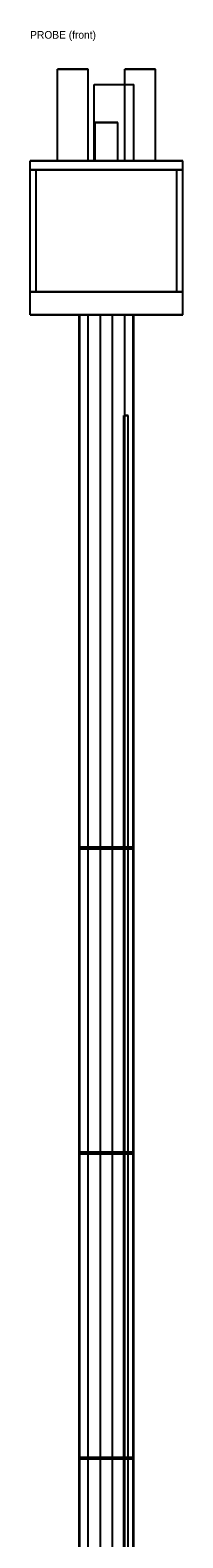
# Model space of a CAD drawing. Header units: metres. Extents: x -50 to 316, y -40 to 1937.
# Tile 2 of 2: x -50 to 50, y 948 to 1937. Entities that reach past the tile are written whole.
import ezdxf

# ---------------------------------------------------------------- set-up
doc = ezdxf.new("R2010")
doc.units = ezdxf.units.M
for name, color, linetype in [('HIDDEN', 8, 'Continuous'), ('TEXT', 3, 'Continuous'), ('VISIBLE', 7, 'Continuous')]:
    doc.layers.add(name, color=color, linetype=linetype)

msp = doc.modelspace()

# ---------------------------------------------------------------- linework, layer by layer
at = {"layer": 'HIDDEN'}
for points in [[(-12, 1911), (-12.25, 1911), (-12.99, 1911), (-14.18, 1911), (-15.77, 1911), (-17.66, 1911), (-19.77, 1911), (-22, 1911), (-24.23, 1911), (-26.34, 1911), (-28.23, 1911), (-29.82, 1911), (-31.01, 1911), (-31.75, 1911), (-32, 1911)], [(32, 1911), (31.75, 1911), (31.01, 1911), (29.82, 1911), (28.23, 1911), (26.34, 1911), (24.23, 1911), (22, 1911), (19.77, 1911), (17.66, 1911), (15.77, 1911), (14.18, 1911), (12.99, 1911), (12.25, 1911), (12, 1911)], [(-8, 1851), (-8, 1901)], [(-8, 1901), (18, 1901)], [(12, 1851), (12, 1901)], [(18, 1851), (18, 1901)], [(7.5, 1876), (7.31, 1876), (6.76, 1876), (5.86, 1876), (4.68, 1876), (3.25, 1876), (1.67, 1876), (0, 1876), (-1.67, 1876), (-3.25, 1876), (-4.68, 1876), (-5.86, 1876), (-6.76, 1876), (-7.31, 1876), (-7.5, 1876)], [(-7.5, 1876), (-7.31, 1876), (-6.76, 1876), (-5.86, 1876), (-4.68, 1876), (-3.25, 1876), (-1.67, 1876), (0, 1876), (1.67, 1876), (3.25, 1876), (4.68, 1876), (5.86, 1876), (6.76, 1876), (7.31, 1876), (7.5, 1876)], [(7.5, 1876), (7.31, 1876), (6.76, 1876), (5.86, 1876), (4.68, 1876), (3.25, 1876), (1.67, 1876), (0, 1876), (-1.67, 1876), (-3.25, 1876), (-4.68, 1876), (-5.86, 1876), (-6.76, 1876), (-7.31, 1876), (-7.5, 1876)], [(-7.5, 1876), (-7.31, 1876), (-6.76, 1876), (-5.86, 1876), (-4.68, 1876), (-3.25, 1876), (-1.67, 1876), (0, 1876), (1.67, 1876), (3.25, 1876), (4.68, 1876), (5.86, 1876), (6.76, 1876), (7.31, 1876), (7.5, 1876)], [(-7.5, 1851), (-7.5, 1876)], [(-7.5, 1851), (-7.5, 1876)], [(7.5, 1851), (7.5, 1876)], [(7.5, 1851), (7.5, 1876)], [(50, 1851), (48.75, 1851), (45.05, 1851), (39.09, 1851), (31.17, 1851), (21.69, 1851), (11.13, 1851), (0, 1851), (-11.13, 1851), (-21.69, 1851), (-31.17, 1851), (-39.09, 1851), (-45.05, 1851), (-48.75, 1851), (-50, 1851)], [(-12, 1851), (-12.25, 1851), (-12.99, 1851), (-14.18, 1851), (-15.77, 1851), (-17.66, 1851), (-19.77, 1851), (-22, 1851), (-24.23, 1851), (-26.34, 1851), (-28.23, 1851), (-29.82, 1851), (-31.01, 1851), (-31.75, 1851), (-32, 1851)], [(-32, 1851), (-31.75, 1851), (-31.01, 1851), (-29.82, 1851), (-28.23, 1851), (-26.34, 1851), (-24.23, 1851), (-22, 1851), (-19.77, 1851), (-17.66, 1851), (-15.77, 1851), (-14.18, 1851), (-12.99, 1851), (-12.25, 1851), (-12, 1851)], [(-8, 1851), (18, 1851)], [(-8, 1851), (18, 1851)], [(7.5, 1851), (7.31, 1851), (6.76, 1851), (5.86, 1851), (4.68, 1851), (3.25, 1851), (1.67, 1851), (0, 1851), (-1.67, 1851), (-3.25, 1851), (-4.68, 1851), (-5.86, 1851), (-6.76, 1851), (-7.31, 1851), (-7.5, 1851)], [(-7.5, 1851), (-7.31, 1851), (-6.76, 1851), (-5.86, 1851), (-4.68, 1851), (-3.25, 1851), (-1.67, 1851), (0, 1851), (1.67, 1851), (3.25, 1851), (4.68, 1851), (5.86, 1851), (6.76, 1851), (7.31, 1851), (7.5, 1851)], [(7.5, 1851), (7.31, 1851), (6.76, 1851), (5.86, 1851), (4.68, 1851), (3.25, 1851), (1.67, 1851), (0, 1851), (-1.67, 1851), (-3.25, 1851), (-4.68, 1851), (-5.86, 1851), (-6.76, 1851), (-7.31, 1851), (-7.5, 1851)], [(-7.5, 1851), (-7.31, 1851), (-6.76, 1851), (-5.86, 1851), (-4.68, 1851), (-3.25, 1851), (-1.67, 1851), (0, 1851), (1.67, 1851), (3.25, 1851), (4.68, 1851), (5.86, 1851), (6.76, 1851), (7.31, 1851), (7.5, 1851)], [(32, 1851), (31.75, 1851), (31.01, 1851), (29.82, 1851), (28.23, 1851), (26.34, 1851), (24.23, 1851), (22, 1851), (19.77, 1851), (17.66, 1851), (15.77, 1851), (14.18, 1851), (12.99, 1851), (12.25, 1851), (12, 1851)], [(12, 1851), (12.25, 1851), (12.99, 1851), (14.18, 1851), (15.77, 1851), (17.66, 1851), (19.77, 1851), (22, 1851), (24.23, 1851), (26.34, 1851), (28.23, 1851), (29.82, 1851), (31.01, 1851), (31.75, 1851), (32, 1851)], [(50, 1845), (48.75, 1845), (45.05, 1845), (39.09, 1845), (31.17, 1845), (21.69, 1845), (11.13, 1845), (0, 1845), (-11.13, 1845), (-21.69, 1845), (-31.17, 1845), (-39.09, 1845), (-45.05, 1845), (-48.75, 1845), (-50, 1845)], [(46, 1845), (44.85, 1845), (41.44, 1845), (35.96, 1845), (28.68, 1845), (19.96, 1845), (10.24, 1845), (0, 1845), (-10.24, 1845), (-19.96, 1845), (-28.68, 1845), (-35.96, 1845), (-41.44, 1845), (-44.85, 1845), (-46, 1845)], [(-46, 1845), (-44.85, 1845), (-41.44, 1845), (-35.96, 1845), (-28.68, 1845), (-19.96, 1845), (-10.24, 1845), (0, 1845), (10.24, 1845), (19.96, 1845), (28.68, 1845), (35.96, 1845), (41.44, 1845), (44.85, 1845), (46, 1845)], [(-46, 1765), (-46, 1845)], [(46, 1765), (46, 1845)], [(50, 1765), (48.75, 1765), (45.05, 1765), (39.09, 1765), (31.17, 1765), (21.69, 1765), (11.13, 1765), (0, 1765), (-11.13, 1765), (-21.69, 1765), (-31.17, 1765), (-39.09, 1765), (-45.05, 1765), (-48.75, 1765), (-50, 1765)], [(50, 1765), (48.75, 1765), (45.05, 1765), (39.09, 1765), (31.17, 1765), (21.69, 1765), (11.13, 1765), (0, 1765), (-11.13, 1765), (-21.69, 1765), (-31.17, 1765), (-39.09, 1765), (-45.05, 1765), (-48.75, 1765), (-50, 1765)], [(46, 1765), (44.85, 1765), (41.44, 1765), (35.96, 1765), (28.68, 1765), (19.96, 1765), (10.24, 1765), (0, 1765), (-10.24, 1765), (-19.96, 1765), (-28.68, 1765), (-35.96, 1765), (-41.44, 1765), (-44.85, 1765), (-46, 1765)], [(-46, 1765), (-44.85, 1765), (-41.44, 1765), (-35.96, 1765), (-28.68, 1765), (-19.96, 1765), (-10.24, 1765), (0, 1765), (10.24, 1765), (19.96, 1765), (28.68, 1765), (35.96, 1765), (41.44, 1765), (44.85, 1765), (46, 1765)], [(50, 1750), (48.75, 1750), (45.05, 1750), (39.09, 1750), (31.17, 1750), (21.69, 1750), (11.13, 1750), (0, 1750), (-11.13, 1750), (-21.69, 1750), (-31.17, 1750), (-39.09, 1750), (-45.05, 1750), (-48.75, 1750), (-50, 1750)], [(18, 1750), (17.55, 1750), (16.22, 1750), (14.07, 1750), (11.22, 1750), (7.81, 1750), (4.01, 1750), (0, 1750), (-4.01, 1750), (-7.81, 1750), (-11.22, 1750), (-14.07, 1750), (-16.22, 1750), (-17.55, 1750), (-18, 1750)], [(-18, 1750), (-17.55, 1750), (-16.22, 1750), (-14.07, 1750), (-11.22, 1750), (-7.81, 1750), (-4.01, 1750), (0, 1750), (4.01, 1750), (7.81, 1750), (11.22, 1750), (14.07, 1750), (16.22, 1750), (17.55, 1750), (18, 1750)], [(17.5, 1750), (17.06, 1750), (15.77, 1750), (13.68, 1750), (10.91, 1750), (7.59, 1750), (3.89, 1750), (0, 1750), (-3.89, 1750), (-7.59, 1750), (-10.91, 1750), (-13.68, 1750), (-15.77, 1750), (-17.06, 1750), (-17.5, 1750)], [(-17.5, 1750), (-17.06, 1750), (-15.77, 1750), (-13.68, 1750), (-10.91, 1750), (-7.59, 1750), (-3.89, 1750), (0, 1750), (3.89, 1750), (7.59, 1750), (10.91, 1750), (13.68, 1750), (15.77, 1750), (17.06, 1750), (17.5, 1750)], [(-17.5, 70), (-17.5, 1750)], [(-4, 1750), (-4.1, 1750), (-4.4, 1750), (-4.87, 1750), (-5.51, 1750), (-6.26, 1750), (-7.11, 1750), (-8, 1750), (-8.89, 1750), (-9.74, 1750), (-10.49, 1750), (-11.13, 1750), (-11.6, 1750), (-11.9, 1750), (-12, 1750)], [(-12, 1750), (-11.9, 1750), (-11.6, 1750), (-11.13, 1750), (-10.49, 1750), (-9.74, 1750), (-8.89, 1750), (-8, 1750), (-7.11, 1750), (-6.26, 1750), (-5.51, 1750), (-4.87, 1750), (-4.4, 1750), (-4.1, 1750), (-4, 1750)], [(-12, 400), (-12, 1750)], [(-4, 400), (-4, 1750)], [(12, 1750), (11.9, 1750), (11.6, 1750), (11.13, 1750), (10.49, 1750), (9.74, 1750), (8.89, 1750), (8, 1750), (7.11, 1750), (6.26, 1750), (5.51, 1750), (4.87, 1750), (4.4, 1750), (4.1, 1750), (4, 1750)], [(4, 1750), (4.1, 1750), (4.4, 1750), (4.87, 1750), (5.51, 1750), (6.26, 1750), (7.11, 1750), (8, 1750), (8.89, 1750), (9.74, 1750), (10.49, 1750), (11.13, 1750), (11.6, 1750), (11.9, 1750), (12, 1750)], [(4, 400), (4, 1750)], [(12, 400), (12, 1750)], [(17.5, 70), (17.5, 1750)], [(14.25, 1684), (14.21, 1684), (14.1, 1684), (13.92, 1684), (13.69, 1684), (13.4, 1684), (13.08, 1684), (12.75, 1684), (12.42, 1684), (12.1, 1684), (11.81, 1684), (11.58, 1684), (11.4, 1684), (11.29, 1684), (11.25, 1684)], [(11.25, 1684), (11.29, 1684), (11.4, 1684), (11.58, 1684), (11.81, 1684), (12.1, 1684), (12.42, 1684), (12.75, 1684), (13.08, 1684), (13.4, 1684), (13.69, 1684), (13.92, 1684), (14.1, 1684), (14.21, 1684), (14.25, 1684)], [(11.25, 4), (11.25, 1684)], [(14.25, 4), (14.25, 1684)], [(17.4, 1401), (16.96, 1401), (15.68, 1401), (13.6, 1401), (10.85, 1401), (7.55, 1401), (3.87, 1401), (0, 1401), (-3.87, 1401), (-7.55, 1401), (-10.85, 1401), (-13.6, 1401), (-15.68, 1401), (-16.96, 1401), (-17.4, 1401)], [(-17.4, 1401), (-16.96, 1401), (-15.68, 1401), (-13.6, 1401), (-10.85, 1401), (-7.55, 1401), (-3.87, 1401), (0, 1401), (3.87, 1401), (7.55, 1401), (10.85, 1401), (13.6, 1401), (15.68, 1401), (16.96, 1401), (17.4, 1401)], [(-17.4, 1400), (-17.4, 1401)], [(17.4, 1400), (16.96, 1400), (15.68, 1400), (13.6, 1400), (10.85, 1400), (7.55, 1400), (3.87, 1400), (0, 1400), (-3.87, 1400), (-7.55, 1400), (-10.85, 1400), (-13.6, 1400), (-15.68, 1400), (-16.96, 1400), (-17.4, 1400)], [(-17.4, 1400), (-16.96, 1400), (-15.68, 1400), (-13.6, 1400), (-10.85, 1400), (-7.55, 1400), (-3.87, 1400), (0, 1400), (3.87, 1400), (7.55, 1400), (10.85, 1400), (13.6, 1400), (15.68, 1400), (16.96, 1400), (17.4, 1400)], [(17.4, 1400), (17.4, 1401)], [(17.4, 1201), (16.96, 1201), (15.68, 1201), (13.6, 1201), (10.85, 1201), (7.55, 1201), (3.87, 1201), (0, 1201), (-3.87, 1201), (-7.55, 1201), (-10.85, 1201), (-13.6, 1201), (-15.68, 1201), (-16.96, 1201), (-17.4, 1201)], [(-17.4, 1201), (-16.96, 1201), (-15.68, 1201), (-13.6, 1201), (-10.85, 1201), (-7.55, 1201), (-3.87, 1201), (0, 1201), (3.87, 1201), (7.55, 1201), (10.85, 1201), (13.6, 1201), (15.68, 1201), (16.96, 1201), (17.4, 1201)], [(-17.4, 1200), (-17.4, 1201)], [(17.4, 1200), (16.96, 1200), (15.68, 1200), (13.6, 1200), (10.85, 1200), (7.55, 1200), (3.87, 1200), (0, 1200), (-3.87, 1200), (-7.55, 1200), (-10.85, 1200), (-13.6, 1200), (-15.68, 1200), (-16.96, 1200), (-17.4, 1200)], [(-17.4, 1200), (-16.96, 1200), (-15.68, 1200), (-13.6, 1200), (-10.85, 1200), (-7.55, 1200), (-3.87, 1200), (0, 1200), (3.87, 1200), (7.55, 1200), (10.85, 1200), (13.6, 1200), (15.68, 1200), (16.96, 1200), (17.4, 1200)], [(17.4, 1200), (17.4, 1201)], [(17.4, 1001), (16.96, 1001), (15.68, 1001), (13.6, 1001), (10.85, 1001), (7.55, 1001), (3.87, 1001), (0, 1001), (-3.87, 1001), (-7.55, 1001), (-10.85, 1001), (-13.6, 1001), (-15.68, 1001), (-16.96, 1001), (-17.4, 1001)], [(-17.4, 1001), (-16.96, 1001), (-15.68, 1001), (-13.6, 1001), (-10.85, 1001), (-7.55, 1001), (-3.87, 1001), (0, 1001), (3.87, 1001), (7.55, 1001), (10.85, 1001), (13.6, 1001), (15.68, 1001), (16.96, 1001), (17.4, 1001)], [(-17.4, 1000), (-17.4, 1001)], [(17.4, 1000), (16.96, 1000), (15.68, 1000), (13.6, 1000), (10.85, 1000), (7.55, 1000), (3.87, 1000), (0, 1000), (-3.87, 1000), (-7.55, 1000), (-10.85, 1000), (-13.6, 1000), (-15.68, 1000), (-16.96, 1000), (-17.4, 1000)], [(-17.4, 1000), (-16.96, 1000), (-15.68, 1000), (-13.6, 1000), (-10.85, 1000), (-7.55, 1000), (-3.87, 1000), (0, 1000), (3.87, 1000), (7.55, 1000), (10.85, 1000), (13.6, 1000), (15.68, 1000), (16.96, 1000), (17.4, 1000)], [(17.4, 1000), (17.4, 1001)]]:
    msp.add_lwpolyline(points, dxfattribs=at)
at = {"layer": 'VISIBLE'}
for points in [[(-32, 1911), (-31.75, 1911), (-31.01, 1911), (-29.82, 1911), (-28.23, 1911), (-26.34, 1911), (-24.23, 1911), (-22, 1911), (-19.77, 1911), (-17.66, 1911), (-15.77, 1911), (-14.18, 1911), (-12.99, 1911), (-12.25, 1911), (-12, 1911)], [(-32, 1851), (-32, 1911)], [(-12, 1851), (-12, 1911)], [(12, 1911), (12.25, 1911), (12.99, 1911), (14.18, 1911), (15.77, 1911), (17.66, 1911), (19.77, 1911), (22, 1911), (24.23, 1911), (26.34, 1911), (28.23, 1911), (29.82, 1911), (31.01, 1911), (31.75, 1911), (32, 1911)], [(12, 1901), (12, 1911)], [(32, 1851), (32, 1911)], [(-8, 1851), (-8, 1901)], [(-8, 1901), (18, 1901)], [(18, 1851), (18, 1901)], [(-50, 1851), (-48.75, 1851), (-45.05, 1851), (-39.09, 1851), (-31.17, 1851), (-21.69, 1851), (-11.13, 1851), (0, 1851), (11.13, 1851), (21.69, 1851), (31.17, 1851), (39.09, 1851), (45.05, 1851), (48.75, 1851), (50, 1851)], [(-50, 1845), (-50, 1851)], [(50, 1845), (50, 1851)], [(-50, 1845), (-48.75, 1845), (-45.05, 1845), (-39.09, 1845), (-31.17, 1845), (-21.69, 1845), (-11.13, 1845), (0, 1845), (11.13, 1845), (21.69, 1845), (31.17, 1845), (39.09, 1845), (45.05, 1845), (48.75, 1845), (50, 1845)], [(-50, 1765), (-50, 1845)], [(50, 1765), (50, 1845)], [(-50, 1765), (-48.75, 1765), (-45.05, 1765), (-39.09, 1765), (-31.17, 1765), (-21.69, 1765), (-11.13, 1765), (0, 1765), (11.13, 1765), (21.69, 1765), (31.17, 1765), (39.09, 1765), (45.05, 1765), (48.75, 1765), (50, 1765)], [(-50, 1765), (-48.75, 1765), (-45.05, 1765), (-39.09, 1765), (-31.17, 1765), (-21.69, 1765), (-11.13, 1765), (0, 1765), (11.13, 1765), (21.69, 1765), (31.17, 1765), (39.09, 1765), (45.05, 1765), (48.75, 1765), (50, 1765)], [(-50, 1750), (-50, 1765)], [(50, 1750), (50, 1765)], [(-50, 1750), (-48.75, 1750), (-45.05, 1750), (-39.09, 1750), (-31.17, 1750), (-21.69, 1750), (-11.13, 1750), (0, 1750), (11.13, 1750), (21.69, 1750), (31.17, 1750), (39.09, 1750), (45.05, 1750), (48.75, 1750), (50, 1750)], [(-18, 70), (-18, 1750)], [(18, 70), (18, 1750)]]:
    msp.add_lwpolyline(points, dxfattribs=at)

# ---------------------------------------------------------------- texts
at = {"layer": 'TEXT'}
msp.add_text('PROBE (front)', height=5, dxfattribs=at).set_placement((-50, 1931))

doc.saveas('drawing.dxf')
